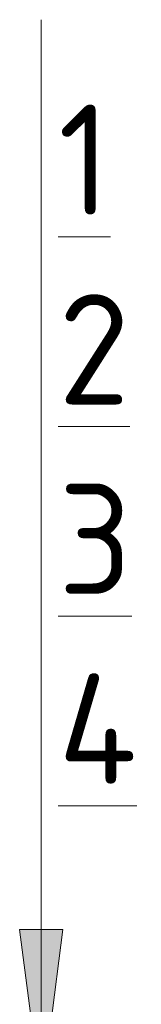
# Model space of a CAD drawing. Header units: millimetres. Extents: x 786 to 42540, y -7760 to 3796.
# Tile 28 of 256: x 7672 to 7694, y 3489 to 3668. Entities that reach past the tile are written whole.
import ezdxf

# ---------------------------------------------------------------- set-up
doc = ezdxf.new("R2010")
doc.units = ezdxf.units.MM
for name, color, linetype, lineweight in [('A-ANNO-NOTE', 7, 'Continuous', 5), ('A-DETL', 7, 'Continuous', 25), ('G-ANNO-TEXT', 7, 'Continuous', 5)]:
    doc.layers.add(name, color=color, linetype=linetype, lineweight=lineweight)
doc.styles.add('GOST Common_1', font='GOST_Common.ttf', dxfattribs={"height": 20})

# ---------------------------------------------------------------- blocks, each defined once
blk = doc.blocks.new('Стрелка 15гр_черная - Стрелка 15гр_ черная-5860634-Пол_Тип 17_1_лестница_')
at = {"layer": 'A-ANNO-NOTE'}
blk.add_hatch(color=256, dxfattribs=at).paths.add_polyline_path([(824.05, 3502.86), (831.95, 3502.86), (828, 3472.86)])
for p, q in [((828, 3472.86), (828, 3622.86)), ((828, 3472.86), (824.05, 3502.86)), ((824.05, 3502.86), (831.95, 3502.86)), ((824.05, 3502.86), (828, 3472.86)), ((831.95, 3502.86), (824.05, 3502.86)), ((828, 3472.86), (831.95, 3502.86)), ((828, 3472.86), (831.95, 3502.86))]:
    blk.add_line(p, q, dxfattribs=at)

msp = doc.modelspace()

# ---------------------------------------------------------------- linework, layer by layer
at = {"layer": 'A-DETL', "lineweight": 5}
msp.add_line((7675.8, 3622.86), (7675.8, 3667.86), dxfattribs=at)

# ---------------------------------------------------------------- block references
at = {"layer": 'A-ANNO-NOTE'}
msp.add_blockref('Стрелка 15гр_черная - Стрелка 15гр_ черная-5860634-Пол_Тип 17_1_лестница_', (6847.8, 0), dxfattribs=at)

# ---------------------------------------------------------------- texts
at = {"layer": 'G-ANNO-TEXT', "char_height": 20, "attachment_point": 1, "style": 'GOST Common_1'}
for s, insert, width in [('\\L\\fGOST Common|b0|i0|c204|p34|;\\L1', (7678.88, 3652.48), 12.0253), ('\\L\\fGOST Common|b0|i0|c204|p34|;\\L2', (7678.88, 3618.08), 17.6371), ('\\L\\fGOST Common|b0|i0|c204|p34|;\\L3', (7678.88, 3583.69), 16.8354), ('\\L\\fGOST Common|b0|i0|c204|p34|;\\L4', (7678.88, 3549.29), 20.0422)]:
    msp.add_mtext(s, dxfattribs=dict(at, insert=insert, width=width))

doc.saveas('drawing.dxf')
